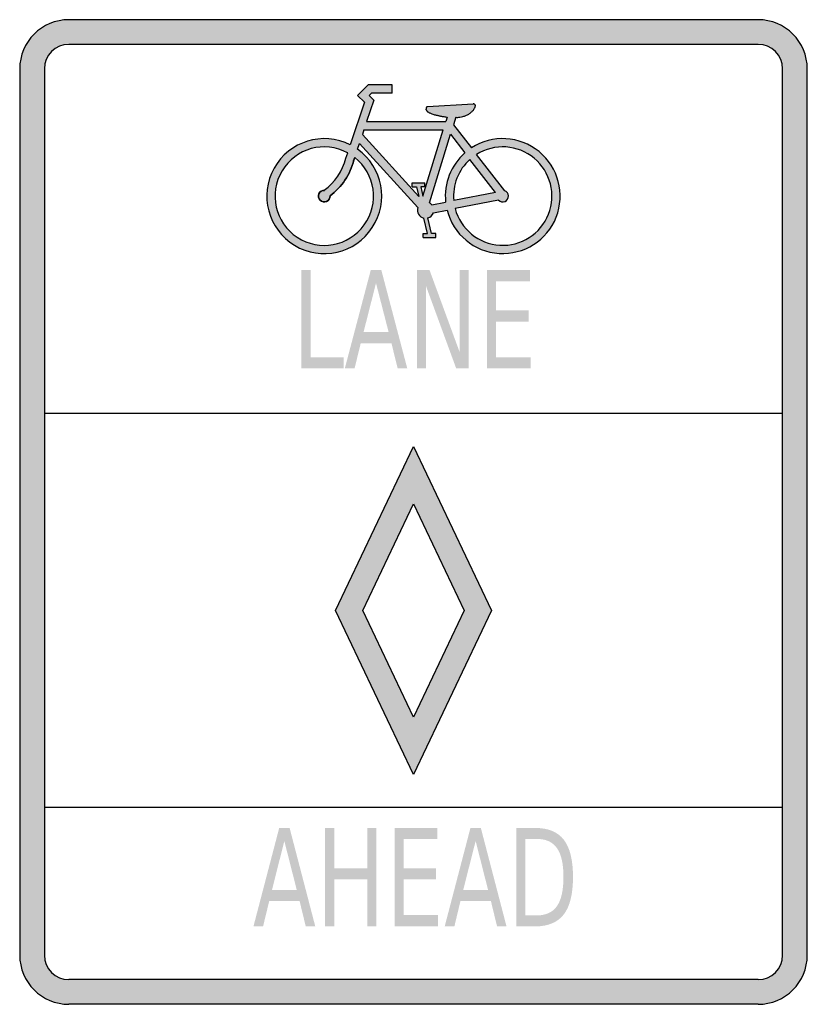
# Model space of a CAD drawing. Header units: inches. Extents: x -0.5 to 0.5, y -0.63 to 0.63.
import ezdxf

# ---------------------------------------------------------------- set-up
doc = ezdxf.new("R2010")
doc.units = ezdxf.units.IN
doc.header["$MEASUREMENT"] = 0

msp = doc.modelspace()

# ---------------------------------------------------------------- hatches: boundary and pattern name
h = msp.add_hatch(color=7)
h.paths.add_polyline_path([(0.4375, -0.625), (-0.4375, -0.625), (-0.446, -0.6244), (-0.4542, -0.6227), (-0.4619, -0.62), (-0.469, -0.6165), (-0.4756, -0.6119), (-0.4817, -0.6067), (-0.4869, -0.6006), (-0.4915, -0.594), (-0.495, -0.5869), (-0.4977, -0.5792), (-0.4994, -0.571), (-0.5, -0.5625), (-0.5, 0.5625), (-0.4994, 0.571), (-0.4977, 0.5792), (-0.495, 0.5869), (-0.4915, 0.594), (-0.4869, 0.6006), (-0.4817, 0.6067), (-0.4756, 0.6119), (-0.469, 0.6165), (-0.4619, 0.62), (-0.4542, 0.6227), (-0.446, 0.6244), (-0.4375, 0.625), (0.4375, 0.625), (0.446, 0.6244), (0.4542, 0.6227), (0.4619, 0.62), (0.469, 0.6165), (0.4756, 0.6119), (0.4817, 0.6067), (0.4869, 0.6006), (0.4915, 0.594), (0.495, 0.5869), (0.4977, 0.5792), (0.4994, 0.571), (0.5, 0.5625), (0.5, -0.5625), (0.4994, -0.571), (0.4977, -0.5792), (0.495, -0.5869), (0.4915, -0.594), (0.4869, -0.6006), (0.4817, -0.6067), (0.4756, -0.6119), (0.469, -0.6165), (0.4619, -0.62), (0.4542, -0.6227), (0.446, -0.6244), (0.4375, -0.625)])
h.paths.add_polyline_path([(-0.4375, 0.5938), (-0.4417, 0.5933), (-0.4458, 0.5925), (-0.4496, 0.5913), (-0.4533, 0.5894), (-0.4565, 0.5873), (-0.4596, 0.5846), (-0.4621, 0.5817), (-0.4644, 0.5783), (-0.4663, 0.5746), (-0.4675, 0.5708), (-0.4683, 0.5667), (-0.4688, 0.5625), (-0.4688, 0.125), (-0.4688, -0.375), (-0.4688, -0.5625), (-0.4683, -0.5667), (-0.4675, -0.5708), (-0.4663, -0.5746), (-0.4644, -0.5783), (-0.4621, -0.5815), (-0.4596, -0.5846), (-0.4565, -0.5871), (-0.4533, -0.5894), (-0.4496, -0.5913), (-0.4458, -0.5925), (-0.4417, -0.5933), (-0.4375, -0.5938), (0.4375, -0.5938), (0.4417, -0.5933), (0.4458, -0.5925), (0.4496, -0.5913), (0.4533, -0.5894), (0.4567, -0.5871), (0.4596, -0.5846), (0.4623, -0.5815), (0.4644, -0.5783), (0.4663, -0.5746), (0.4675, -0.5708), (0.4683, -0.5667), (0.4688, -0.5625), (0.4688, -0.375), (0.4688, 0.125), (0.4688, 0.5625), (0.4683, 0.5667), (0.4675, 0.5708), (0.4663, 0.5746), (0.4644, 0.5783), (0.4623, 0.5817), (0.4596, 0.5846), (0.4567, 0.5873), (0.4533, 0.5894), (0.4496, 0.5913), (0.4458, 0.5925), (0.4417, 0.5933), (0.4375, 0.5938), (-0.4375, 0.5938)], flags=0)
h = msp.add_hatch(color=7)
h.paths.add_polyline_path([(-0.0271, 0.5423), (-0.0577, 0.5423), (-0.071, 0.5288), (-0.0625, 0.52), (-0.0802, 0.466), (-0.0892, 0.4698), (-0.0983, 0.4725), (-0.1075, 0.4738), (-0.1167, 0.474), (-0.1258, 0.4729), (-0.1346, 0.4708), (-0.1431, 0.4675), (-0.1513, 0.4633), (-0.1588, 0.4579), (-0.1656, 0.4517), (-0.1719, 0.4446), (-0.1771, 0.4365), (-0.1813, 0.4277), (-0.184, 0.4188), (-0.1856, 0.4096), (-0.1863, 0.4004), (-0.1856, 0.3913), (-0.1838, 0.3823), (-0.1808, 0.3735), (-0.1769, 0.3654), (-0.1719, 0.3577), (-0.1658, 0.3506), (-0.159, 0.3442), (-0.151, 0.3385), (-0.1423, 0.3342), (-0.1335, 0.331), (-0.1244, 0.329), (-0.1152, 0.3281), (-0.106, 0.3285), (-0.0971, 0.33), (-0.0883, 0.3325), (-0.08, 0.3363), (-0.0721, 0.3408), (-0.0648, 0.3467), (-0.0581, 0.3533), (-0.0523, 0.361), (-0.0475, 0.3696), (-0.044, 0.3783), (-0.0417, 0.3873), (-0.0404, 0.3965), (-0.0404, 0.4056), (-0.0417, 0.4146), (-0.044, 0.4235), (-0.0473, 0.4319), (-0.0517, 0.44), (-0.0571, 0.4475), (-0.0635, 0.4544), (-0.071, 0.4606), (-0.0688, 0.4679), (0.0054, 0.3865), (0.005, 0.385), (0.005, 0.3835), (0.005, 0.3821), (0.0052, 0.3806), (0.0056, 0.3794), (0.0063, 0.3779), (0.0071, 0.3769), (0.0081, 0.3756), (0.0092, 0.3748), (0.0104, 0.374), (0.0117, 0.3735), (0.0131, 0.3731), (0.0177, 0.3538), (0.0123, 0.3538), (0.0123, 0.3483), (0.0283, 0.3483), (0.0283, 0.3538), (0.0231, 0.3538), (0.0183, 0.3733), (0.02, 0.374), (0.0213, 0.3748), (0.0225, 0.3758), (0.0238, 0.3769), (0.0246, 0.3783), (0.0252, 0.3798), (0.0425, 0.3831), (0.045, 0.3756), (0.0479, 0.3685), (0.0517, 0.3619), (0.0563, 0.3558), (0.061, 0.35), (0.0667, 0.345), (0.0727, 0.3404), (0.0792, 0.3367), (0.086, 0.3333), (0.0933, 0.3308), (0.1008, 0.3292), (0.1088, 0.3283), (0.1165, 0.3281), (0.1242, 0.329), (0.1317, 0.3304), (0.139, 0.3327), (0.1458, 0.3358), (0.1525, 0.3396), (0.1585, 0.344), (0.1642, 0.349), (0.1694, 0.3546), (0.174, 0.3606), (0.1779, 0.3673), (0.1813, 0.3744), (0.1835, 0.3819), (0.1852, 0.3894), (0.186, 0.3971), (0.186, 0.4046), (0.1854, 0.4121), (0.1838, 0.4196), (0.1815, 0.4267), (0.1785, 0.4335), (0.1748, 0.4402), (0.1704, 0.4465), (0.1652, 0.4523), (0.1594, 0.4575), (0.1531, 0.4621), (0.1463, 0.466), (0.1394, 0.4692), (0.1321, 0.4715), (0.1248, 0.4731), (0.1173, 0.4738), (0.1098, 0.474), (0.1021, 0.4731), (0.0948, 0.4717), (0.0875, 0.4692), (0.0804, 0.466), (0.0735, 0.4623), (0.0506, 0.4917), (0.0535, 0.501), (0.054, 0.501), (0.0546, 0.501), (0.055, 0.501), (0.0554, 0.501), (0.0558, 0.501), (0.0563, 0.501), (0.0569, 0.501), (0.0573, 0.501), (0.0577, 0.501), (0.0581, 0.5013), (0.0585, 0.5013), (0.059, 0.5013), (0.0596, 0.5015), (0.0602, 0.5015), (0.0608, 0.5017), (0.0615, 0.5019), (0.0621, 0.5019), (0.0627, 0.5021), (0.0633, 0.5023), (0.064, 0.5025), (0.0646, 0.5027), (0.0652, 0.5027), (0.0658, 0.5029), (0.0665, 0.5033), (0.0669, 0.5033), (0.0671, 0.5035), (0.0675, 0.5035), (0.0677, 0.5038), (0.0681, 0.504), (0.0685, 0.5042), (0.0688, 0.5042), (0.0692, 0.5044), (0.0694, 0.5046), (0.0698, 0.5048), (0.07, 0.505), (0.0704, 0.5052), (0.0706, 0.5054), (0.071, 0.5056), (0.0713, 0.5058), (0.0715, 0.506), (0.0719, 0.5063), (0.0721, 0.5065), (0.0723, 0.5067), (0.0727, 0.5069), (0.0729, 0.5071), (0.0731, 0.5075), (0.0735, 0.5077), (0.0738, 0.5079), (0.074, 0.5081), (0.0742, 0.5083), (0.0744, 0.5085), (0.0746, 0.5088), (0.0748, 0.509), (0.075, 0.509), (0.0752, 0.5092), (0.0754, 0.5094), (0.0756, 0.5096), (0.0758, 0.5098), (0.0758, 0.51), (0.076, 0.5104), (0.0763, 0.5104), (0.0763, 0.5106), (0.0765, 0.5108), (0.0767, 0.511), (0.0767, 0.5113), (0.0769, 0.5115), (0.0769, 0.5117), (0.0771, 0.5119), (0.0771, 0.5121), (0.0773, 0.5123), (0.0773, 0.5125), (0.0775, 0.5127), (0.0777, 0.5129), (0.0777, 0.5131), (0.0779, 0.5133), (0.0779, 0.5135), (0.0781, 0.5138), (0.0781, 0.514), (0.0781, 0.5142), (0.0783, 0.5144), (0.0783, 0.5146), (0.0783, 0.5148), (0.0785, 0.515), (0.0785, 0.5152), (0.0785, 0.5154), (0.0785, 0.5156), (0.0785, 0.5158), (0.0785, 0.516), (0.0785, 0.5163), (0.0785, 0.5165), (0.0785, 0.5167), (0.0783, 0.5167), (0.0783, 0.5169), (0.0781, 0.5171), (0.0779, 0.5171), (0.0779, 0.5173), (0.0777, 0.5175), (0.0777, 0.5177), (0.0775, 0.5177), (0.0773, 0.5177), (0.0773, 0.5179), (0.0771, 0.5179), (0.0769, 0.5179), (0.0767, 0.5181), (0.0765, 0.5181), (0.0763, 0.5181), (0.076, 0.5181), (0.0758, 0.5181), (0.0177, 0.5148), (0.0175, 0.5146), (0.0173, 0.5146), (0.0173, 0.5144), (0.0171, 0.5144), (0.0169, 0.5142), (0.0167, 0.514), (0.0165, 0.514), (0.0165, 0.5138), (0.0163, 0.5138), (0.0163, 0.5135), (0.016, 0.5135), (0.016, 0.5133), (0.016, 0.5131), (0.016, 0.5129), (0.016, 0.5127), (0.016, 0.5125), (0.016, 0.5123), (0.016, 0.5121), (0.0158, 0.5121), (0.0158, 0.5119), (0.0158, 0.5117), (0.0158, 0.5115), (0.0158, 0.5113), (0.0158, 0.511), (0.0158, 0.5108), (0.0158, 0.5106), (0.016, 0.5106), (0.016, 0.5104), (0.0163, 0.5102), (0.0163, 0.51), (0.0165, 0.5098), (0.0167, 0.5096), (0.0167, 0.5094), (0.0169, 0.5092), (0.0171, 0.509), (0.0173, 0.5088), (0.0173, 0.5085), (0.0175, 0.5085), (0.0177, 0.5083), (0.0179, 0.5081), (0.0181, 0.5081), (0.0183, 0.5079), (0.0185, 0.5077), (0.0188, 0.5077), (0.019, 0.5075), (0.0192, 0.5075), (0.0194, 0.5073), (0.0196, 0.5071), (0.0198, 0.5071), (0.0202, 0.5069), (0.0204, 0.5069), (0.0206, 0.5067), (0.0208, 0.5067), (0.021, 0.5065), (0.0213, 0.5063), (0.0215, 0.5063), (0.0219, 0.506), (0.0221, 0.506), (0.0223, 0.5058), (0.0227, 0.5058), (0.0229, 0.5056), (0.0233, 0.5054), (0.0238, 0.5054), (0.0242, 0.5052), (0.0246, 0.505), (0.0248, 0.505), (0.0252, 0.5048), (0.0256, 0.5048), (0.026, 0.5046), (0.0265, 0.5046), (0.0269, 0.5044), (0.0271, 0.5044), (0.0275, 0.5042), (0.0277, 0.5042), (0.0281, 0.504), (0.0285, 0.504), (0.0288, 0.504), (0.0292, 0.5038), (0.0294, 0.5038), (0.0298, 0.5035), (0.0302, 0.5035), (0.0304, 0.5035), (0.0308, 0.5033), (0.031, 0.5033), (0.0315, 0.5033), (0.0317, 0.5031), (0.0321, 0.5031), (0.0323, 0.5031), (0.0327, 0.5029), (0.0329, 0.5029), (0.0331, 0.5029), (0.0335, 0.5027), (0.0338, 0.5027), (0.0342, 0.5027), (0.0344, 0.5027), (0.0348, 0.5025), (0.0352, 0.5025), (0.0354, 0.5025), (0.0358, 0.5023), (0.0363, 0.5023), (0.0365, 0.5023), (0.0369, 0.5023), (0.0373, 0.5021), (0.0377, 0.5021), (0.0379, 0.5021), (0.0383, 0.5019), (0.0388, 0.5019), (0.039, 0.5019), (0.0394, 0.5019), (0.0398, 0.5017), (0.04, 0.5017), (0.0404, 0.5017), (0.0406, 0.5015), (0.041, 0.5015), (0.0415, 0.5015), (0.0417, 0.5015), (0.0421, 0.5013), (0.0425, 0.5013), (0.0427, 0.5013), (0.041, 0.4956), (-0.0596, 0.4956), (-0.0506, 0.5229), (-0.0563, 0.5288), (-0.0533, 0.5319), (-0.0271, 0.5319), (-0.0271, 0.5423)])
edge = h.paths.add_edge_path(flags=0)
edge.add_spline(control_points=[(-0.0836, 0.456), (-0.113, 0.4719), (-0.1498, 0.4618), (-0.1669, 0.4331), (-0.1841, 0.4044), (-0.1756, 0.3672), (-0.1476, 0.3488), (-0.1197, 0.3304), (-0.0822, 0.3373), (-0.0626, 0.3645), (-0.043, 0.3916), (-0.0483, 0.4294), (-0.0746, 0.4501)], knot_values=[0, 0, 0, 0, 1, 1, 1, 2, 2, 2, 3, 3, 3, 4, 4, 4, 4], degree=3, periodic=0)
edge.add_line((-0.0746, 0.4501), (-0.076, 0.4458))
edge.add_line((-0.076, 0.4458), (-0.0758, 0.4465))
edge.add_spline(control_points=[(-0.0758, 0.4465), (-0.0804, 0.4284), (-0.091, 0.4124), (-0.106, 0.4013)], knot_values=[0, 0, 0, 0, 1, 1, 1, 1], degree=3, periodic=0)
edge.add_line((-0.106, 0.4013), (-0.106, 0.4013))
edge.add_spline(control_points=[(-0.106, 0.4013), (-0.1059, 0.3983), (-0.1076, 0.3955), (-0.1104, 0.3944), (-0.1131, 0.3932), (-0.1164, 0.3938), (-0.1185, 0.3959), (-0.1206, 0.398), (-0.1212, 0.4012), (-0.12, 0.404), (-0.1187, 0.4067), (-0.116, 0.4085), (-0.113, 0.4083)], knot_values=[0, 0, 0, 0, 1, 1, 1, 2, 2, 2, 3, 3, 3, 4, 4, 4, 4], degree=3, periodic=0)
edge.add_line((-0.113, 0.4083), (-0.1135, 0.4087))
edge.add_spline(control_points=[(-0.1135, 0.4087), (-0.0998, 0.4184), (-0.09, 0.4328), (-0.0859, 0.4491)], knot_values=[0, 0, 0, 0, 1, 1, 1, 1], degree=3, periodic=0)
edge.add_line((-0.0859, 0.4491), (-0.0835, 0.456))
edge.add_line((-0.0835, 0.456), (-0.0836, 0.456))
h.paths.add_polyline_path([(0.1081, 0.3958), (0.0529, 0.3852), (0.0548, 0.3788), (0.0575, 0.3727), (0.0608, 0.3671), (0.0646, 0.3619), (0.069, 0.3571), (0.0738, 0.3527), (0.0788, 0.349), (0.0844, 0.3456), (0.0902, 0.3429), (0.0965, 0.3408), (0.1029, 0.3394), (0.1096, 0.3388), (0.1163, 0.3385), (0.1229, 0.3394), (0.1292, 0.3406), (0.1354, 0.3425), (0.1413, 0.3452), (0.1469, 0.3483), (0.1521, 0.3521), (0.1569, 0.3563), (0.1615, 0.361), (0.1652, 0.3663), (0.1685, 0.3721), (0.1715, 0.3781), (0.1735, 0.3844), (0.175, 0.3908), (0.1756, 0.3973), (0.1758, 0.4038), (0.1752, 0.4102), (0.1738, 0.4167), (0.1719, 0.4227), (0.1694, 0.4285), (0.1663, 0.4344), (0.1625, 0.4396), (0.1581, 0.4446), (0.1531, 0.4492), (0.1479, 0.4531), (0.1421, 0.4565), (0.1363, 0.4592), (0.13, 0.4613), (0.1238, 0.4627), (0.1173, 0.4633), (0.111, 0.4635), (0.1046, 0.4629), (0.0981, 0.4617), (0.0919, 0.4598), (0.0858, 0.4573), (0.08, 0.454), (0.1158, 0.4079), (0.1171, 0.4073), (0.1183, 0.4065), (0.1192, 0.4054), (0.12, 0.4042), (0.1204, 0.4027), (0.1206, 0.4013), (0.1204, 0.3998), (0.12, 0.3983), (0.1194, 0.3971), (0.1185, 0.396), (0.1175, 0.395), (0.1163, 0.3944), (0.1148, 0.394), (0.1133, 0.3938), (0.1119, 0.394), (0.1106, 0.3944), (0.1092, 0.395), (0.1081, 0.3958)], flags=0)
h.paths.add_polyline_path([(-0.0015, 0.4179), (0.0144, 0.4179), (0.0144, 0.4127), (0.0092, 0.4127), (0.0119, 0.401), (0.0377, 0.4852), (-0.0629, 0.4852), (-0.065, 0.4794), (0.0067, 0.4004), (0.0038, 0.4127), (-0.0015, 0.4127), (-0.0015, 0.4179)], flags=0)
h.paths.add_polyline_path([(0.1042, 0.4058), (0.051, 0.3954), (0.0508, 0.4052), (0.0523, 0.4148), (0.0552, 0.424), (0.0594, 0.4327), (0.065, 0.4406), (0.0717, 0.4477), (0.1042, 0.4058)], flags=0)
h.paths.add_polyline_path([(0.0652, 0.4558), (0.0469, 0.4796), (0.0202, 0.3925), (0.0208, 0.3921), (0.0213, 0.3917), (0.0219, 0.3915), (0.0223, 0.391), (0.0227, 0.3904), (0.0231, 0.39), (0.0408, 0.3935), (0.0404, 0.3994), (0.0404, 0.4052), (0.041, 0.411), (0.0421, 0.4167), (0.0435, 0.4223), (0.0454, 0.4277), (0.0477, 0.4329), (0.0504, 0.4381), (0.0535, 0.4429), (0.0571, 0.4475), (0.061, 0.4519), (0.0652, 0.4558)], flags=0)
for points in [[(-0.1424, 0.3073), (-0.1307, 0.3073), (-0.1307, 0.1965), (-0.0886, 0.1965), (-0.0886, 0.1823), (-0.1424, 0.1823), (-0.1424, 0.3073)], [(0.0046, 0.3073), (0.0203, 0.3073), (0.0587, 0.2027), (0.0587, 0.3073), (0.07, 0.3073), (0.07, 0.1823), (0.0542, 0.1823), (0.0159, 0.2868), (0.0159, 0.1823), (0.0046, 0.1823), (0.0046, 0.3073)], [(0.0932, 0.3073), (0.1478, 0.3073), (0.1478, 0.293), (0.1049, 0.293), (0.1049, 0.256), (0.1461, 0.256), (0.1461, 0.2418), (0.1049, 0.2418), (0.1049, 0.1965), (0.1489, 0.1965), (0.1489, 0.1823), (0.0932, 0.1823), (0.0932, 0.3073)], [(-0.1123, -0.4011), (-0.1007, -0.4011), (-0.1007, -0.4523), (-0.0586, -0.4523), (-0.0586, -0.4011), (-0.047, -0.4011), (-0.047, -0.5261), (-0.0586, -0.5261), (-0.0586, -0.4665), (-0.1007, -0.4665), (-0.1007, -0.5261), (-0.1123, -0.5261), (-0.1123, -0.4011)], [(-0.0239, -0.4011), (0.0302, -0.4011), (0.0302, -0.4153), (-0.0123, -0.4153), (-0.0123, -0.4523), (0.0285, -0.4523), (0.0285, -0.4665), (-0.0123, -0.4665), (-0.0123, -0.5118), (0.0313, -0.5118), (0.0313, -0.5261), (-0.0239, -0.5261), (-0.0239, -0.4011)]]:
    msp.add_hatch(color=7).paths.add_polyline_path(points)
h = msp.add_hatch(color=7)
h.paths.add_polyline_path([(-0.0542, 0.3073), (-0.0409, 0.3073), (-0.0079, 0.1823), (-0.0201, 0.1823), (-0.028, 0.2143), (-0.067, 0.2143), (-0.0748, 0.1823), (-0.0872, 0.1823), (-0.0542, 0.3073)])
h.paths.add_polyline_path([(-0.0476, 0.2906), (-0.0634, 0.2284), (-0.0316, 0.2284), (-0.0476, 0.2906)], flags=0)
h = msp.add_hatch(color=7)
h.paths.add_polyline_path([(-0.099, -0.125), (0, -0.3333), (0.099, -0.125), (0, 0.0833), (-0.099, -0.125)])
h.paths.add_polyline_path([(-0.0644, -0.125), (0, -0.2604), (0.0644, -0.125), (0, 0.0104), (-0.0644, -0.125)], flags=0)
h = msp.add_hatch(color=7)
h.paths.add_polyline_path([(-0.1705, -0.4011), (-0.1573, -0.4011), (-0.1247, -0.5261), (-0.1368, -0.5261), (-0.1446, -0.494), (-0.1832, -0.494), (-0.191, -0.5261), (-0.2032, -0.5261), (-0.1705, -0.4011)])
h.paths.add_polyline_path([(-0.164, -0.4177), (-0.1797, -0.4799), (-0.1482, -0.4799), (-0.164, -0.4177)], flags=0)
h = msp.add_hatch(color=7)
h.paths.add_polyline_path([(0.0723, -0.4011), (0.0855, -0.4011), (0.1181, -0.5261), (0.1061, -0.5261), (0.0983, -0.494), (0.0596, -0.494), (0.0519, -0.5261), (0.0396, -0.5261), (0.0723, -0.4011)])
h.paths.add_polyline_path([(0.0789, -0.4177), (0.0631, -0.4799), (0.0947, -0.4799), (0.0789, -0.4177)], flags=0)
h = msp.add_hatch(color=7)
edge = h.paths.add_edge_path()
edge.add_line((0.1306, -0.4011), (0.1544, -0.4011))
edge.add_spline(control_points=[(0.1544, -0.4011), (0.171, -0.4011), (0.1832, -0.4061), (0.1909, -0.4162), (0.1987, -0.4262), (0.2025, -0.442), (0.2025, -0.4634), (0.2025, -0.485), (0.1986, -0.5008), (0.1908, -0.5109), (0.183, -0.521), (0.1709, -0.5261), (0.1544, -0.5261)], knot_values=[0, 0, 0, 0, 1, 1, 1, 2, 2, 2, 3, 3, 3, 4, 4, 4, 4], degree=3, periodic=0)
edge.add_line((0.1544, -0.5261), (0.1306, -0.5261))
edge.add_line((0.1306, -0.5261), (0.1306, -0.4011))
edge = h.paths.add_edge_path(flags=0)
edge.add_line((0.1422, -0.415), (0.1422, -0.5122))
edge.add_line((0.1422, -0.5122), (0.1561, -0.5122))
edge.add_spline(control_points=[(0.1561, -0.5122), (0.1679, -0.5122), (0.1766, -0.5083), (0.1821, -0.5004), (0.1876, -0.4926), (0.1904, -0.4803), (0.1904, -0.4634), (0.1904, -0.4467), (0.1876, -0.4344), (0.1821, -0.4266), (0.1766, -0.4188), (0.1679, -0.415), (0.1561, -0.415)], knot_values=[0, 0, 0, 0, 1, 1, 1, 2, 2, 2, 3, 3, 3, 4, 4, 4, 4], degree=3, periodic=0)
edge.add_line((0.1561, -0.415), (0.1422, -0.415))

# ---------------------------------------------------------------- linework, layer by layer
at = {"color": 7}
for p, q in [((0.4375, 0.625), (-0.4375, 0.625)), ((0.4375, 0.5937), (-0.4375, 0.5937)), ((-0.5, 0.5625), (-0.5, -0.5625)), ((-0.4687, 0.5625), (-0.4687, -0.5625)), ((0.4687, -0.5625), (0.4687, 0.5625)), ((0.5, -0.5625), (0.5, 0.5625)), ((-0.0577, 0.5422), (-0.071, 0.5287)), ((-0.027, 0.5422), (-0.0577, 0.5422)), ((-0.027, 0.5318), (-0.027, 0.5422)), ((-0.071, 0.5287), (-0.0624, 0.5201)), ((-0.0533, 0.5318), (-0.0563, 0.5287)), ((-0.0563, 0.5287), (-0.0505, 0.5228)), ((-0.027, 0.5318), (-0.0533, 0.5318)), ((-0.0624, 0.5201), (-0.0803, 0.4661)), ((-0.0505, 0.5228), (-0.0595, 0.4956)), ((0.0177, 0.5147), (0.0758, 0.5182)), ((0.0427, 0.5012), (0.041, 0.4956)), ((0.0536, 0.5011), (0.0507, 0.4917)), ((-0.0595, 0.4956), (0.041, 0.4956)), ((0.0507, 0.4917), (0.0736, 0.4622)), ((-0.063, 0.4852), (-0.0649, 0.4793)), ((-0.0649, 0.4793), (0.0067, 0.4005)), ((-0.063, 0.4852), (0.0378, 0.4852)), ((0.0119, 0.4009), (0.0378, 0.4852)), ((0.0202, 0.3924), (0.047, 0.4795)), ((0.047, 0.4795), (0.0652, 0.4559)), ((-0.0711, 0.4605), (-0.0687, 0.4679)), ((-0.0687, 0.4679), (0.0054, 0.3864)), ((-0.0859, 0.4491), (-0.0835, 0.456)), ((-0.076, 0.4458), (-0.0746, 0.4501)), ((0.1158, 0.4079), (0.08, 0.4539)), ((0.1042, 0.4058), (0.0717, 0.4477)), ((-0.0015, 0.4179), (0.0145, 0.4179)), ((-0.0015, 0.4127), (-0.0015, 0.4179)), ((-0.0015, 0.4127), (0.0038, 0.4127)), ((0.0038, 0.4127), (0.0067, 0.4005)), ((0.0092, 0.4127), (0.0119, 0.4009)), ((0.0145, 0.4127), (0.0092, 0.4127)), ((0.0145, 0.4127), (0.0145, 0.4179)), ((0.1042, 0.4058), (0.051, 0.3954)), ((0.0232, 0.3901), (0.0408, 0.3934)), ((0.1081, 0.3959), (0.0529, 0.3852)), ((0.0252, 0.3798), (0.0426, 0.3832)), ((0.0177, 0.3537), (0.0131, 0.373)), ((0.023, 0.3537), (0.0184, 0.3733)), ((0.0124, 0.3537), (0.0177, 0.3537)), ((0.0124, 0.3484), (0.0124, 0.3537)), ((0.0283, 0.3537), (0.023, 0.3537)), ((0.0283, 0.3484), (0.0283, 0.3537)), ((0.0124, 0.3484), (0.0283, 0.3484)), ((0.4687, 0.125), (-0.4687, 0.125)), ((-0.0989, -0.125), (0, 0.0833)), ((0, 0.0833), (0.099, -0.125)), ((-0.0643, -0.125), (0, 0.0105)), ((0, 0.0105), (0.0644, -0.125)), ((0, -0.3333), (-0.0989, -0.125)), ((0, -0.2605), (-0.0643, -0.125)), ((0.099, -0.125), (0, -0.3333)), ((0.0644, -0.125), (0, -0.2605)), ((0.4687, -0.375), (-0.4687, -0.375)), ((0.4375, -0.5937), (-0.4375, -0.5937)), ((0.4375, -0.625), (-0.4375, -0.625))]:
    msp.add_line(p, q, dxfattribs=at)
for points in [[(-0.0859, 0.4491), (-0.0835, 0.456), (-0.0836, 0.456)], [(-0.0746, 0.4501), (-0.076, 0.4458), (-0.0758, 0.4465)], [(-0.113, 0.4083), (-0.1135, 0.4087)], [(-0.106, 0.4013), (-0.106, 0.4013)]]:
    msp.add_lwpolyline(points, dxfattribs=at)
for points in [[(-0.4375, 0.625), (-0.472, 0.625), (-0.5, 0.597), (-0.5, 0.5625)], [(0.5, 0.5625), (0.5, 0.597), (0.472, 0.625), (0.4375, 0.625)], [(-0.4375, 0.5937), (-0.4547, 0.5937), (-0.4687, 0.5797), (-0.4687, 0.5625)], [(0.4687, 0.5625), (0.4687, 0.5797), (0.4547, 0.5937), (0.4375, 0.5937)], [(0.0163, 0.5137), (0.0162, 0.5137), (0.0161, 0.5136), (0.0161, 0.5134)], [(0.0166, 0.514), (0.0165, 0.5139), (0.0164, 0.5138), (0.0163, 0.5137)], [(0.0783, 0.5145), (0.0784, 0.5148), (0.0785, 0.5151), (0.0786, 0.5155)], [(0.0786, 0.5155), (0.0787, 0.5158), (0.0786, 0.5161), (0.0785, 0.5164)], [(0.0158, 0.5111), (0.0158, 0.5109), (0.0159, 0.5107), (0.016, 0.5105)], [(0.016, 0.5105), (0.0161, 0.5103), (0.0162, 0.5102), (0.0163, 0.51)], [(0.0653, 0.4559), (0.0474, 0.4403), (0.0383, 0.417), (0.0408, 0.3935)], [(-0.1135, 0.4087), (-0.0998, 0.4184), (-0.09, 0.4328), (-0.0859, 0.4491)], [(-0.1135, 0.4087), (-0.0998, 0.4184), (-0.09, 0.4328), (-0.0859, 0.4491)], [(-0.106, 0.4013), (-0.091, 0.4124), (-0.0804, 0.4284), (-0.0758, 0.4465)], [(-0.0758, 0.4465), (-0.0804, 0.4284), (-0.091, 0.4124), (-0.106, 0.4013)], [(0.0717, 0.4477), (0.0569, 0.4345), (0.0493, 0.4151), (0.051, 0.3954)], [(0.0232, 0.39), (0.0224, 0.391), (0.0213, 0.3918), (0.0202, 0.3924)], [(0.0184, 0.3733), (0.0216, 0.3743), (0.0241, 0.3767), (0.0252, 0.3798)], [(-0.5, -0.5625), (-0.5, -0.597), (-0.472, -0.625), (-0.4375, -0.625)], [(-0.4687, -0.5625), (-0.4687, -0.5797), (-0.4547, -0.5937), (-0.4375, -0.5937)], [(0.4375, -0.625), (0.472, -0.625), (0.5, -0.597), (0.5, -0.5625)], [(0.4375, -0.5937), (0.4547, -0.5937), (0.4687, -0.5797), (0.4687, -0.5625)]]:
    msp.add_open_spline(points, degree=3, dxfattribs=at)
for points, knots in [([(0.0161, 0.5134), (0.0161, 0.5132), (0.0161, 0.513), (0.016, 0.5128), (0.016, 0.5126), (0.016, 0.5124), (0.016, 0.5122), (0.0159, 0.512), (0.0159, 0.5118), (0.0159, 0.5116), (0.0159, 0.5114), (0.0158, 0.5113), (0.0158, 0.5111)], [0, 0, 0, 0, 1, 1, 1, 2, 2, 2, 3, 3, 3, 4, 4, 4, 4]), ([(0.0177, 0.5147), (0.0175, 0.5146), (0.0173, 0.5145), (0.0171, 0.5144), (0.017, 0.5143), (0.0168, 0.5141), (0.0166, 0.514)], [0, 0, 0, 0, 1, 1, 1, 2, 2, 2, 2]), ([(0.0536, 0.5011), (0.0545, 0.501), (0.0554, 0.501), (0.0563, 0.501), (0.0572, 0.5011), (0.0581, 0.5012), (0.059, 0.5013), (0.0603, 0.5015), (0.0615, 0.5018), (0.0628, 0.5021), (0.064, 0.5024), (0.0653, 0.5028), (0.0665, 0.5032), (0.0671, 0.5035), (0.0678, 0.5038), (0.0685, 0.5041), (0.0691, 0.5044), (0.0698, 0.5048), (0.0704, 0.5052), (0.071, 0.5056), (0.0715, 0.5061), (0.0721, 0.5065), (0.0727, 0.5069), (0.0732, 0.5074), (0.0737, 0.5079), (0.0742, 0.5083), (0.0746, 0.5087), (0.075, 0.5091), (0.0754, 0.5094), (0.0757, 0.5099), (0.0761, 0.5103), (0.0763, 0.5107), (0.0766, 0.5111), (0.0768, 0.5114), (0.0771, 0.5118), (0.0773, 0.5122), (0.0775, 0.5126), (0.0777, 0.5129), (0.0778, 0.5132), (0.078, 0.5135), (0.0781, 0.5138), (0.0782, 0.5142), (0.0783, 0.5145)], [0, 0, 0, 0, 1, 1, 1, 2, 2, 2, 3, 3, 3, 4, 4, 4, 5, 5, 5, 6, 6, 6, 7, 7, 7, 8, 8, 8, 9, 9, 9, 10, 10, 10, 11, 11, 11, 12, 12, 12, 13, 13, 13, 14, 14, 14, 14]), ([(0.0767, 0.518), (0.0766, 0.5181), (0.0764, 0.5181), (0.0763, 0.5181), (0.0761, 0.5182), (0.076, 0.5182), (0.0758, 0.5182)], [0, 0, 0, 0, 1, 1, 1, 2, 2, 2, 2]), ([(0.0776, 0.5176), (0.0775, 0.5177), (0.0774, 0.5178), (0.0772, 0.5179), (0.0771, 0.5179), (0.0769, 0.518), (0.0767, 0.518)], [0, 0, 0, 0, 1, 1, 1, 2, 2, 2, 2]), ([(0.0785, 0.5164), (0.0785, 0.5165), (0.0785, 0.5166), (0.0784, 0.5167), (0.0784, 0.5167), (0.0783, 0.5168), (0.0783, 0.5169), (0.0782, 0.517), (0.0781, 0.5171), (0.078, 0.5172), (0.0779, 0.5174), (0.0777, 0.5175), (0.0776, 0.5176)], [0, 0, 0, 0, 1, 1, 1, 2, 2, 2, 3, 3, 3, 4, 4, 4, 4]), ([(0.0163, 0.51), (0.0165, 0.5097), (0.0167, 0.5095), (0.0169, 0.5092), (0.0171, 0.509), (0.0173, 0.5087), (0.0175, 0.5085)], [0, 0, 0, 0, 1, 1, 1, 2, 2, 2, 2]), ([(0.0175, 0.5085), (0.0178, 0.5083), (0.0181, 0.5081), (0.0184, 0.5079), (0.0187, 0.5077), (0.0191, 0.5075), (0.0194, 0.5073)], [0, 0, 0, 0, 1, 1, 1, 2, 2, 2, 2]), ([(0.0194, 0.5073), (0.0199, 0.5071), (0.0203, 0.5068), (0.0208, 0.5066), (0.0213, 0.5063), (0.0218, 0.5061), (0.0223, 0.5059), (0.023, 0.5056), (0.0238, 0.5053), (0.0245, 0.5051), (0.0253, 0.5048), (0.026, 0.5046), (0.0268, 0.5044), (0.0275, 0.5042), (0.0281, 0.5041), (0.0288, 0.5039), (0.0295, 0.5037), (0.0302, 0.5036), (0.0308, 0.5034), (0.0314, 0.5033), (0.032, 0.5031), (0.0326, 0.503), (0.0332, 0.5028), (0.0338, 0.5027), (0.0344, 0.5026), (0.0351, 0.5025), (0.0358, 0.5024), (0.0366, 0.5023), (0.0373, 0.5021), (0.038, 0.502), (0.0387, 0.5019), (0.0394, 0.5018), (0.04, 0.5017), (0.0407, 0.5016), (0.0414, 0.5014), (0.0421, 0.5013), (0.0427, 0.5012)], [0, 0, 0, 0, 1, 1, 1, 2, 2, 2, 3, 3, 3, 4, 4, 4, 5, 5, 5, 6, 6, 6, 7, 7, 7, 8, 8, 8, 9, 9, 9, 10, 10, 10, 11, 11, 11, 12, 12, 12, 12]), ([(-0.0803, 0.4661), (-0.1153, 0.4838), (-0.158, 0.4707), (-0.177, 0.4364), (-0.1961, 0.4021), (-0.1846, 0.3589), (-0.151, 0.3386), (-0.1174, 0.3183), (-0.0738, 0.3283), (-0.0523, 0.3611), (-0.0308, 0.3939), (-0.0391, 0.4379), (-0.0711, 0.4605)], [0, 0, 0, 0, 1, 1, 1, 2, 2, 2, 3, 3, 3, 4, 4, 4, 4]), ([(0.0426, 0.3832), (0.0503, 0.3525), (0.0771, 0.3303), (0.1087, 0.3283), (0.1403, 0.3263), (0.1696, 0.3449), (0.1812, 0.3744), (0.1927, 0.4039), (0.1839, 0.4375), (0.1594, 0.4575), (0.1348, 0.4776), (0.1002, 0.4795), (0.0736, 0.4622)], [0, 0, 0, 0, 1, 1, 1, 2, 2, 2, 3, 3, 3, 4, 4, 4, 4]), ([(-0.0836, 0.456), (-0.113, 0.4719), (-0.1498, 0.4618), (-0.1669, 0.4331), (-0.1841, 0.4044), (-0.1756, 0.3672), (-0.1476, 0.3488), (-0.1197, 0.3304), (-0.0822, 0.3373), (-0.0626, 0.3645), (-0.043, 0.3916), (-0.0483, 0.4294), (-0.0746, 0.4501)], [0, 0, 0, 0, 1, 1, 1, 2, 2, 2, 3, 3, 3, 4, 4, 4, 4]), ([(-0.0836, 0.456), (-0.113, 0.4719), (-0.1498, 0.4618), (-0.1669, 0.4331), (-0.1841, 0.4044), (-0.1756, 0.3672), (-0.1476, 0.3488), (-0.1197, 0.3304), (-0.0822, 0.3373), (-0.0626, 0.3645), (-0.043, 0.3916), (-0.0483, 0.4294), (-0.0746, 0.4501)], [0, 0, 0, 0, 1, 1, 1, 2, 2, 2, 3, 3, 3, 4, 4, 4, 4]), ([(0.0528, 0.3852), (0.0597, 0.359), (0.0826, 0.3403), (0.1096, 0.3387), (0.1365, 0.337), (0.1615, 0.353), (0.1714, 0.3781), (0.1813, 0.4032), (0.174, 0.4319), (0.1532, 0.4491), (0.1324, 0.4664), (0.1029, 0.4683), (0.08, 0.4539)], [0, 0, 0, 0, 1, 1, 1, 2, 2, 2, 3, 3, 3, 4, 4, 4, 4]), ([(-0.113, 0.4083), (-0.116, 0.4085), (-0.1187, 0.4067), (-0.12, 0.404), (-0.1212, 0.4012), (-0.1206, 0.398), (-0.1185, 0.3959), (-0.1164, 0.3938), (-0.1131, 0.3932), (-0.1104, 0.3944), (-0.1076, 0.3955), (-0.1059, 0.3983), (-0.106, 0.4013)], [0, 0, 0, 0, 1, 1, 1, 2, 2, 2, 3, 3, 3, 4, 4, 4, 4]), ([(-0.106, 0.4013), (-0.1059, 0.3983), (-0.1076, 0.3955), (-0.1104, 0.3944), (-0.1131, 0.3932), (-0.1164, 0.3938), (-0.1185, 0.3959), (-0.1206, 0.398), (-0.1212, 0.4012), (-0.12, 0.404), (-0.1187, 0.4067), (-0.116, 0.4085), (-0.113, 0.4083)], [0, 0, 0, 0, 1, 1, 1, 2, 2, 2, 3, 3, 3, 4, 4, 4, 4]), ([(0.1081, 0.3959), (0.1102, 0.3938), (0.1134, 0.3932), (0.1162, 0.3944), (0.1189, 0.3955), (0.1207, 0.3983), (0.1206, 0.4013), (0.1205, 0.4043), (0.1186, 0.4069), (0.1158, 0.4079)], [0, 0, 0, 0, 1, 1, 1, 2, 2, 2, 3, 3, 3, 3]), ([(0.0054, 0.3864), (0.0045, 0.3836), (0.0048, 0.3805), (0.0063, 0.378), (0.0078, 0.3755), (0.0103, 0.3737), (0.0131, 0.373)], [0, 0, 0, 0, 1, 1, 1, 2, 2, 2, 2])]:
    msp.add_open_spline(points, degree=3, knots=knots, dxfattribs=at)

doc.saveas('drawing.dxf')
